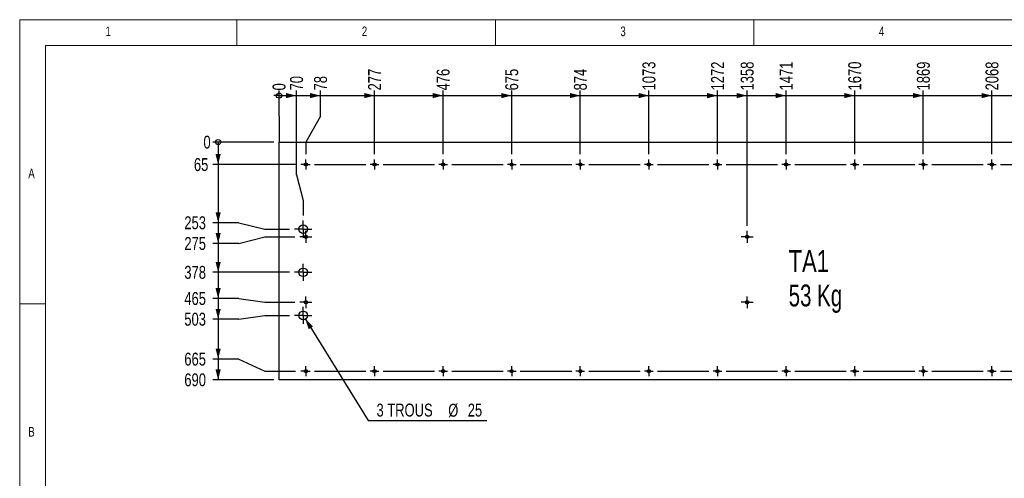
# Model space of a CAD drawing. Header units: millimetres. Extents: x 5 to 589, y 5 to 415.
# Tile 7 of 12: x 5 to 195, y 326 to 415. Entities that reach past the tile are written whole.
import ezdxf

# ---------------------------------------------------------------- set-up
doc = ezdxf.new("R2010")
doc.units = ezdxf.units.MM
doc.linetypes.add('CENTERX2', pattern=[20.32, 12.7, -2.54, 2.54, -2.54])
for name, color, linetype in [('COTES', 1, 'Continuous'), ('NOTES', 6, 'Continuous'), ('TRAIT-MIXTES', 3, 'CENTERX2')]:
    doc.layers.add(name, color=color, linetype=linetype)
doc.layers.add('TRAIT-FORT', color=4, linetype='Continuous', lineweight=25)
doc.styles.add('SLDTEXTSTYLE0', font='TXT', dxfattribs={"width": 0.75})
doc.styles.add('SLDTEXTSTYLE1', font='TXT', dxfattribs={"width": 0.7})
doc.dimstyles.new('SLDDIMSTYLE3', dxfattribs={"dimtxt": 2.5, "dimasz": 0.333333, "dimexe": 0, "dimexo": 0.0625, "dimtad": 0, "dimtih": 1, "dimtoh": 1, "dimdec": 0, "dimlfac": 15, "dimrnd": 1e-09, "dimdsep": 46, "dimtxsty": 'SLDTEXTSTYLE0', "dimblk1": 'ORIGIN', "dimblk2": 'ORIGIN', "dimsah": 1, "dimcen": 0.09, "dimadec": 0, "dimazin": 2, "dimtfac": 1, "dimtdec": 0, "dimtofl": 0, "dimtmove": 0, "dimatfit": 3, "dimldrblk": 'ORIGIN', "dimfxl": 1, "dimfrac": 2, "dimtolj": 1, "dimtzin": 12, "dimarcsym": 0})
doc.dimstyles.new('SLDDIMSTYLE4', dxfattribs={"dimtxt": 2.5, "dimasz": 2, "dimexe": 0, "dimexo": 0.0625, "dimtad": 0, "dimtih": 1, "dimtoh": 1, "dimdec": 0, "dimlfac": 15, "dimrnd": 1e-09, "dimzin": 12, "dimdsep": 46, "dimtxsty": 'SLDTEXTSTYLE0', "dimsah": 1, "dimcen": 0.09, "dimadec": 0, "dimazin": 3, "dimtfac": 1, "dimtdec": 0, "dimtofl": 0, "dimtmove": 0, "dimatfit": 3, "dimfxl": 1, "dimfrac": 2, "dimtolj": 1, "dimtzin": 12, "dimarcsym": 0})
doc.dimstyles.new('SLDDIMSTYLE5', dxfattribs={"dimtxt": 2.5, "dimasz": 2, "dimexe": 0, "dimexo": 0.0625, "dimtad": 0, "dimtih": 1, "dimtoh": 1, "dimdec": 0, "dimlfac": 15, "dimrnd": 1e-09, "dimzin": 12, "dimdsep": 46, "dimtxsty": 'SLDTEXTSTYLE0', "dimsah": 1, "dimcen": 0, "dimadec": 0, "dimazin": 3, "dimtfac": 1, "dimtdec": 0, "dimtofl": 0, "dimtmove": 0, "dimatfit": 3, "dimfxl": 1, "dimfrac": 2, "dimtolj": 1, "dimtzin": 12, "dimarcsym": 0})

# ---------------------------------------------------------------- blocks, each defined once
blk = doc.blocks.new('SW_NOTE_5')
at = {"layer": 'NOTES', "color": 0, "char_height": 4.233, "attachment_point": 1}
for s, insert, style in [('TA1', (0, 5.46), 'SLDTEXTSTYLE0'), ('53 Kg', (0, -1.19), 'SLDTEXTSTYLE1')]:
    blk.add_mtext(s, dxfattribs=dict(at, insert=insert, style=style))
blk = doc.blocks.new('_Origin')
at = {"color": 0, "linetype": 'ByBlock', "lineweight": -2}
blk.add_line((0, 0), (-1, 0), dxfattribs=at)
blk.add_circle((0, 0), 0.5, dxfattribs=at)
blk = doc.blocks.new('_D_27')
at = {"layer": 'COTES', "color": 1, "transparency": 16777216}
for q in [(55.15, 401.31), (55.15, 391.31)]:
    blk.add_line((55.15, 396.31), q, dxfattribs=at)
blk.add_blockref('_Origin', (55.15, 400.31), dxfattribs=at)
at = {"layer": 'COTES', "color": 1, "transparency": 16777216, "insert": (53.91, 401.31), "char_height": 2.5, "attachment_point": 1, "rotation": 90, "style": 'SLDTEXTSTYLE0'}
blk.add_mtext('0', dxfattribs=at)
blk = doc.blocks.new('_D_28')
at = {"layer": 'COTES', "color": 1, "transparency": 16777216}
for p, q in [((55.15, 400.31), (58.52, 400.31)), ((58.52, 385), (58.52, 401.31)), ((58.52, 385), (59.82, 380)), ((59.82, 380), (59.82, 377.11))]:
    blk.add_line(p, q, dxfattribs=at)
blk.add_solid([(58.52, 400.31), (56.52, 400.81), (56.52, 399.81)], dxfattribs=at)
at = {"layer": 'COTES', "color": 1, "transparency": 16777216, "insert": (57.29, 401.31), "char_height": 2.5, "attachment_point": 1, "rotation": 90, "style": 'SLDTEXTSTYLE0'}
blk.add_mtext('70', dxfattribs=at)
blk = doc.blocks.new('_D_29')
at = {"layer": 'COTES', "color": 1, "transparency": 16777216}
for p, q in [((58.52, 400.31), (63.17, 400.31)), ((63.17, 396.31), (63.17, 401.31)), ((63.17, 396.31), (60.35, 391.31)), ((60.35, 391.31), (60.35, 388.96))]:
    blk.add_line(p, q, dxfattribs=at)
blk.add_solid([(63.17, 400.31), (61.17, 400.81), (61.17, 399.81)], dxfattribs=at)
at = {"layer": 'COTES', "color": 1, "transparency": 16777216, "insert": (61.93, 401.31), "char_height": 2.5, "attachment_point": 1, "rotation": 90, "style": 'SLDTEXTSTYLE0'}
blk.add_mtext('78', dxfattribs=at)
blk = doc.blocks.new('_D_30')
at = {"layer": 'COTES', "color": 1, "transparency": 16777216}
for p, q in [((63.17, 400.31), (73.62, 400.31)), ((73.62, 388.96), (73.62, 401.31))]:
    blk.add_line(p, q, dxfattribs=at)
blk.add_solid([(73.62, 400.31), (71.62, 400.81), (71.62, 399.81)], dxfattribs=at)
at = {"layer": 'COTES', "color": 1, "transparency": 16777216, "insert": (72.38, 401.31), "char_height": 2.5, "attachment_point": 1, "rotation": 90, "style": 'SLDTEXTSTYLE0'}
blk.add_mtext('277', dxfattribs=at)
blk = doc.blocks.new('_D_31')
at = {"layer": 'COTES', "color": 1, "transparency": 16777216}
for p, q in [((73.62, 400.31), (86.88, 400.31)), ((86.88, 388.96), (86.88, 401.31))]:
    blk.add_line(p, q, dxfattribs=at)
blk.add_solid([(86.88, 400.31), (84.88, 400.81), (84.88, 399.81)], dxfattribs=at)
at = {"layer": 'COTES', "color": 1, "transparency": 16777216, "insert": (85.64, 401.31), "char_height": 2.5, "attachment_point": 1, "rotation": 90, "style": 'SLDTEXTSTYLE0'}
blk.add_mtext('476', dxfattribs=at)
blk = doc.blocks.new('_D_32')
at = {"layer": 'COTES', "color": 1, "transparency": 16777216}
for p, q in [((86.88, 400.31), (100.15, 400.31)), ((100.15, 388.96), (100.15, 401.31))]:
    blk.add_line(p, q, dxfattribs=at)
blk.add_solid([(100.15, 400.31), (98.15, 400.81), (98.15, 399.81)], dxfattribs=at)
at = {"layer": 'COTES', "color": 1, "transparency": 16777216, "insert": (98.91, 401.31), "char_height": 2.5, "attachment_point": 1, "rotation": 90, "style": 'SLDTEXTSTYLE0'}
blk.add_mtext('675', dxfattribs=at)
blk = doc.blocks.new('_D_33')
at = {"layer": 'COTES', "color": 1, "transparency": 16777216}
for p, q in [((100.15, 400.31), (113.42, 400.31)), ((113.42, 388.96), (113.42, 401.31))]:
    blk.add_line(p, q, dxfattribs=at)
blk.add_solid([(113.42, 400.31), (111.42, 400.81), (111.42, 399.81)], dxfattribs=at)
at = {"layer": 'COTES', "color": 1, "transparency": 16777216, "insert": (112.18, 401.31), "char_height": 2.5, "attachment_point": 1, "rotation": 90, "style": 'SLDTEXTSTYLE0'}
blk.add_mtext('874', dxfattribs=at)
blk = doc.blocks.new('_D_34')
at = {"layer": 'COTES', "color": 1, "transparency": 16777216}
for p, q in [((113.42, 400.31), (126.68, 400.31)), ((126.68, 388.96), (126.68, 401.31))]:
    blk.add_line(p, q, dxfattribs=at)
blk.add_solid([(126.68, 400.31), (124.68, 400.81), (124.68, 399.81)], dxfattribs=at)
at = {"layer": 'COTES', "color": 1, "transparency": 16777216, "insert": (125.44, 401.31), "char_height": 2.5, "attachment_point": 1, "rotation": 90, "style": 'SLDTEXTSTYLE0'}
blk.add_mtext('1073', dxfattribs=at)
blk = doc.blocks.new('_D_35')
at = {"layer": 'COTES', "color": 1, "transparency": 16777216}
for p, q in [((126.68, 400.31), (139.95, 400.31)), ((139.95, 388.96), (139.95, 401.31))]:
    blk.add_line(p, q, dxfattribs=at)
blk.add_solid([(139.95, 400.31), (137.95, 400.81), (137.95, 399.81)], dxfattribs=at)
at = {"layer": 'COTES', "color": 1, "transparency": 16777216, "insert": (138.71, 401.31), "char_height": 2.5, "attachment_point": 1, "rotation": 90, "style": 'SLDTEXTSTYLE0'}
blk.add_mtext('1272', dxfattribs=at)
blk = doc.blocks.new('_D_36')
at = {"layer": 'COTES', "color": 1, "transparency": 16777216}
for p, q in [((139.95, 400.31), (145.68, 400.31)), ((145.68, 375.12), (145.68, 401.31))]:
    blk.add_line(p, q, dxfattribs=at)
blk.add_solid([(145.68, 400.31), (143.68, 400.81), (143.68, 399.81)], dxfattribs=at)
at = {"layer": 'COTES', "color": 1, "transparency": 16777216, "insert": (144.44, 401.31), "char_height": 2.5, "attachment_point": 1, "rotation": 90, "style": 'SLDTEXTSTYLE0'}
blk.add_mtext('1358', dxfattribs=at)
blk = doc.blocks.new('_D_37')
at = {"layer": 'COTES', "color": 1, "transparency": 16777216}
for p, q in [((145.68, 400.31), (153.22, 400.31)), ((153.22, 388.96), (153.22, 401.31))]:
    blk.add_line(p, q, dxfattribs=at)
blk.add_solid([(153.22, 400.31), (151.22, 400.81), (151.22, 399.81)], dxfattribs=at)
at = {"layer": 'COTES', "color": 1, "transparency": 16777216, "insert": (151.98, 401.31), "char_height": 2.5, "attachment_point": 1, "rotation": 90, "style": 'SLDTEXTSTYLE0'}
blk.add_mtext('1471', dxfattribs=at)
blk = doc.blocks.new('_D_38')
at = {"layer": 'COTES', "color": 1, "transparency": 16777216}
for p, q in [((153.22, 400.31), (166.48, 400.31)), ((166.48, 388.96), (166.48, 401.31))]:
    blk.add_line(p, q, dxfattribs=at)
blk.add_solid([(166.48, 400.31), (164.48, 400.81), (164.48, 399.81)], dxfattribs=at)
at = {"layer": 'COTES', "color": 1, "transparency": 16777216, "insert": (165.24, 401.31), "char_height": 2.5, "attachment_point": 1, "rotation": 90, "style": 'SLDTEXTSTYLE0'}
blk.add_mtext('1670', dxfattribs=at)
blk = doc.blocks.new('_D_39')
at = {"layer": 'COTES', "color": 1, "transparency": 16777216}
for p, q in [((166.48, 400.31), (179.75, 400.31)), ((179.75, 388.96), (179.75, 401.31))]:
    blk.add_line(p, q, dxfattribs=at)
blk.add_solid([(179.75, 400.31), (177.75, 400.81), (177.75, 399.81)], dxfattribs=at)
at = {"layer": 'COTES', "color": 1, "transparency": 16777216, "insert": (178.51, 401.31), "char_height": 2.5, "attachment_point": 1, "rotation": 90, "style": 'SLDTEXTSTYLE0'}
blk.add_mtext('1869', dxfattribs=at)
blk = doc.blocks.new('_D_40')
at = {"layer": 'COTES', "color": 1, "transparency": 16777216}
for p, q in [((179.75, 400.31), (193.02, 400.31)), ((193.02, 388.96), (193.02, 401.31))]:
    blk.add_line(p, q, dxfattribs=at)
blk.add_solid([(193.02, 400.31), (191.02, 400.81), (191.02, 399.81)], dxfattribs=at)
at = {"layer": 'COTES', "color": 1, "transparency": 16777216, "insert": (191.78, 401.31), "char_height": 2.5, "attachment_point": 1, "rotation": 90, "style": 'SLDTEXTSTYLE0'}
blk.add_mtext('2068', dxfattribs=at)
blk = doc.blocks.new('_D_41')
at = {"layer": 'COTES', "color": 1, "transparency": 16777216}
for p, q in [((193.02, 400.31), (206.28, 400.31)), ((206.28, 388.96), (206.28, 401.31))]:
    blk.add_line(p, q, dxfattribs=at)
blk.add_solid([(206.28, 400.31), (204.28, 400.81), (204.28, 399.81)], dxfattribs=at)
at = {"layer": 'COTES', "color": 1, "transparency": 16777216, "insert": (205.04, 401.31), "char_height": 2.5, "attachment_point": 1, "rotation": 90, "style": 'SLDTEXTSTYLE0'}
blk.add_mtext('2267', dxfattribs=at)
blk = doc.blocks.new('_D_42')
at = {"layer": 'COTES', "color": 1, "transparency": 16777216}
for p, q in [((206.28, 400.31), (219.55, 400.31)), ((219.55, 388.96), (219.55, 401.31))]:
    blk.add_line(p, q, dxfattribs=at)
blk.add_solid([(219.55, 400.31), (217.55, 400.81), (217.55, 399.81)], dxfattribs=at)
at = {"layer": 'COTES', "color": 1, "transparency": 16777216, "insert": (218.31, 401.31), "char_height": 2.5, "attachment_point": 1, "rotation": 90, "style": 'SLDTEXTSTYLE0'}
blk.add_mtext('2466', dxfattribs=at)
blk = doc.blocks.new('_D_43')
at = {"layer": 'COTES', "color": 1, "transparency": 16777216}
for p, q in [((219.55, 400.31), (224.02, 400.31)), ((224.02, 392.31), (224.02, 401.31))]:
    blk.add_line(p, q, dxfattribs=at)
blk.add_solid([(224.02, 400.31), (222.02, 400.81), (222.02, 399.81)], dxfattribs=at)
at = {"layer": 'COTES', "color": 1, "transparency": 16777216, "insert": (222.78, 401.31), "char_height": 2.5, "attachment_point": 1, "rotation": 90, "style": 'SLDTEXTSTYLE0'}
blk.add_mtext('2533', dxfattribs=at)
blk = doc.blocks.new('_D_44')
at = {"layer": 'COTES', "color": 1, "transparency": 16777216}
blk.add_line((54.15, 391.31), (42.38, 391.31), dxfattribs=at)
blk.add_blockref('_Origin', (43.38, 391.31), dxfattribs=at)
at = {"layer": 'COTES', "color": 1, "transparency": 16777216, "insert": (40.54, 392.55), "char_height": 2.5, "attachment_point": 1, "style": 'SLDTEXTSTYLE0'}
blk.add_mtext('0', dxfattribs=at)
blk = doc.blocks.new('_D_45')
at = {"layer": 'COTES', "color": 1, "transparency": 16777216}
for p, q in [((43.38, 391.31), (43.38, 386.98)), ((58.37, 386.98), (42.38, 386.98))]:
    blk.add_line(p, q, dxfattribs=at)
blk.add_solid([(43.38, 386.98), (43.88, 388.98), (42.88, 388.98)], dxfattribs=at)
at = {"layer": 'COTES', "color": 1, "transparency": 16777216, "insert": (38.69, 388.21), "char_height": 2.5, "attachment_point": 1, "style": 'SLDTEXTSTYLE0'}
blk.add_mtext('65', dxfattribs=at)
blk = doc.blocks.new('_D_46')
at = {"layer": 'COTES', "color": 1, "transparency": 16777216}
for p, q in [((43.38, 386.98), (43.38, 375.71)), ((47.38, 375.71), (42.38, 375.71)), ((47.38, 375.71), (52.38, 374.44)), ((52.38, 374.44), (57.15, 374.44))]:
    blk.add_line(p, q, dxfattribs=at)
blk.add_solid([(43.38, 375.71), (43.88, 377.71), (42.88, 377.71)], dxfattribs=at)
at = {"layer": 'COTES', "color": 1, "transparency": 16777216, "insert": (36.84, 376.95), "char_height": 2.5, "attachment_point": 1, "style": 'SLDTEXTSTYLE0'}
blk.add_mtext('253', dxfattribs=at)
blk = doc.blocks.new('_D_47')
at = {"layer": 'COTES', "color": 1, "transparency": 16777216}
for p, q in [((43.38, 375.71), (43.38, 371.71)), ((47.38, 371.71), (42.38, 371.71)), ((47.38, 371.71), (52.38, 372.98)), ((52.38, 372.98), (58.2, 372.98))]:
    blk.add_line(p, q, dxfattribs=at)
blk.add_solid([(43.38, 371.71), (43.88, 373.71), (42.88, 373.71)], dxfattribs=at)
at = {"layer": 'COTES', "color": 1, "transparency": 16777216, "insert": (36.84, 372.94), "char_height": 2.5, "attachment_point": 1, "style": 'SLDTEXTSTYLE0'}
blk.add_mtext('275', dxfattribs=at)
blk = doc.blocks.new('_D_48')
at = {"layer": 'COTES', "color": 1, "transparency": 16777216}
for p, q in [((43.38, 371.71), (43.38, 366.11)), ((57.15, 366.11), (42.38, 366.11))]:
    blk.add_line(p, q, dxfattribs=at)
blk.add_solid([(43.38, 366.11), (43.88, 368.11), (42.88, 368.11)], dxfattribs=at)
at = {"layer": 'COTES', "color": 1, "transparency": 16777216, "insert": (36.84, 367.35), "char_height": 2.5, "attachment_point": 1, "style": 'SLDTEXTSTYLE0'}
blk.add_mtext('378', dxfattribs=at)
blk = doc.blocks.new('_D_49')
at = {"layer": 'COTES', "color": 1, "transparency": 16777216}
for p, q in [((43.38, 366.11), (43.38, 361.05)), ((47.38, 361.05), (42.38, 361.05)), ((47.38, 361.05), (52.38, 360.31)), ((52.38, 360.31), (58.2, 360.31))]:
    blk.add_line(p, q, dxfattribs=at)
blk.add_solid([(43.38, 361.05), (43.88, 363.05), (42.88, 363.05)], dxfattribs=at)
at = {"layer": 'COTES', "color": 1, "transparency": 16777216, "insert": (36.84, 362.29), "char_height": 2.5, "attachment_point": 1, "style": 'SLDTEXTSTYLE0'}
blk.add_mtext('465', dxfattribs=at)
blk = doc.blocks.new('_D_50')
at = {"layer": 'COTES', "color": 1, "transparency": 16777216}
for p, q in [((43.38, 361.05), (43.38, 357.04)), ((47.38, 357.04), (42.38, 357.04)), ((47.38, 357.04), (52.38, 357.78)), ((52.38, 357.78), (57.15, 357.78))]:
    blk.add_line(p, q, dxfattribs=at)
blk.add_solid([(43.38, 357.04), (43.88, 359.04), (42.88, 359.04)], dxfattribs=at)
at = {"layer": 'COTES', "color": 1, "transparency": 16777216, "insert": (36.84, 358.28), "char_height": 2.5, "attachment_point": 1, "style": 'SLDTEXTSTYLE0'}
blk.add_mtext('503', dxfattribs=at)
blk = doc.blocks.new('_D_51')
at = {"layer": 'COTES', "color": 1, "transparency": 16777216}
for p, q in [((43.38, 357.04), (43.38, 349.32)), ((47.38, 349.32), (42.38, 349.32)), ((47.38, 349.32), (52.38, 346.98)), ((52.38, 346.98), (58.37, 346.98))]:
    blk.add_line(p, q, dxfattribs=at)
blk.add_solid([(43.38, 349.32), (43.88, 351.32), (42.88, 351.32)], dxfattribs=at)
at = {"layer": 'COTES', "color": 1, "transparency": 16777216, "insert": (36.84, 350.56), "char_height": 2.5, "attachment_point": 1, "style": 'SLDTEXTSTYLE0'}
blk.add_mtext('665', dxfattribs=at)
blk = doc.blocks.new('_D_52')
at = {"layer": 'COTES', "color": 1, "transparency": 16777216}
for p, q in [((43.38, 349.32), (43.38, 345.31)), ((54.15, 345.31), (42.38, 345.31))]:
    blk.add_line(p, q, dxfattribs=at)
blk.add_solid([(43.38, 345.31), (43.88, 347.31), (42.88, 347.31)], dxfattribs=at)
at = {"layer": 'COTES', "color": 1, "transparency": 16777216, "insert": (36.84, 346.55), "char_height": 2.5, "attachment_point": 1, "style": 'SLDTEXTSTYLE0'}
blk.add_mtext('690', dxfattribs=at)
blk = doc.blocks.new('_D_53')
at = {"layer": 'COTES', "color": 1, "transparency": 16777216}
for p, q in [((60.25, 357.07), (72.42, 337.44)), ((72.42, 337.44), (95.35, 337.44))]:
    blk.add_line(p, q, dxfattribs=at)
blk.add_solid([(60.25, 357.07), (60.88, 355.1), (61.73, 355.63)], dxfattribs=at)
at = {"layer": 'COTES', "color": 1, "transparency": 16777216, "char_height": 2.5, "attachment_point": 1, "style": 'SLDTEXTSTYLE0'}
for s, insert in [('3 TROUS', (74, 340.7)), ('%%c', (87.88, 340.66)), ('25', (91.65, 340.7))]:
    blk.add_mtext(s, dxfattribs=dict(at, insert=insert))
blk = doc.blocks.new('SW_CENTERMARKSYMBOL_13')
at = {"layer": 'TRAIT-MIXTES', "color": 0}
for p, q in [((-146.77, 0), (-146.92, 0)), ((-145.93, 0), (-146.77, 0)), ((-145.93, 0.83), (-145.93, 0.98)), ((-145.93, 0), (-145.93, 0.83)), ((-145.93, 0), (-145.93, -0.83)), ((-145.93, 0), (-145.1, 0)), ((-144.27, 0), (-134.33, 0)), ((-132.67, 0), (-133.5, 0)), ((-132.67, 0.83), (-132.67, 0.98)), ((-132.67, 0), (-132.67, 0.83)), ((-132.67, 0), (-132.67, -0.83)), ((-132.67, 0), (-131.83, 0)), ((-131, 0), (-121.07, 0)), ((-119.4, 0), (-120.23, 0)), ((-119.4, 0.83), (-119.4, 0.98)), ((-119.4, 0), (-119.4, 0.83)), ((-119.4, 0), (-119.4, -0.83)), ((-119.4, 0), (-118.57, 0)), ((-117.73, 0), (-107.8, 0)), ((-106.13, 0), (-106.97, 0)), ((-106.13, 0.83), (-106.13, 0.98)), ((-106.13, 0), (-106.13, 0.83)), ((-106.13, 0), (-106.13, -0.83)), ((-106.13, 0), (-105.3, 0)), ((-104.47, 0), (-94.53, 0)), ((-92.87, 0), (-93.7, 0)), ((-92.87, 0.83), (-92.87, 0.98)), ((-92.87, 0), (-92.87, 0.83)), ((-92.87, 0), (-92.87, -0.83)), ((-92.87, 0), (-92.03, 0)), ((-91.2, 0), (-81.27, 0)), ((-79.6, 0), (-80.43, 0)), ((-79.6, 0.83), (-79.6, 0.98)), ((-79.6, 0), (-79.6, 0.83)), ((-79.6, 0), (-79.6, -0.83)), ((-79.6, 0), (-78.77, 0)), ((-77.93, 0), (-68, 0)), ((-66.33, 0), (-67.17, 0)), ((-66.33, 0.83), (-66.33, 0.98)), ((-66.33, 0), (-66.33, 0.83)), ((-66.33, 0), (-66.33, -0.83)), ((-66.33, 0), (-65.5, 0)), ((-64.67, 0), (-54.73, 0)), ((-53.07, 0), (-53.9, 0)), ((-53.07, 0.83), (-53.07, 0.98)), ((-53.07, 0), (-53.07, 0.83)), ((-53.07, 0), (-53.07, -0.83)), ((-53.07, 0), (-52.23, 0)), ((-51.4, 0), (-41.47, 0)), ((-39.8, 0), (-40.63, 0)), ((-39.8, 0.83), (-39.8, 0.98)), ((-39.8, 0), (-39.8, 0.83)), ((-39.8, 0), (-39.8, -0.83)), ((-39.8, 0), (-38.97, 0)), ((-38.13, 0), (-28.2, 0)), ((-26.53, 0), (-27.37, 0)), ((-26.53, 0.83), (-26.53, 0.98)), ((-26.53, 0), (-26.53, 0.83)), ((-26.53, 0), (-26.53, -0.83)), ((-26.53, 0), (-25.7, 0)), ((-24.87, 0), (-14.93, 0)), ((-13.27, 0), (-14.1, 0)), ((-13.27, 0.83), (-13.27, 0.98)), ((-13.27, 0), (-13.27, 0.83)), ((-13.27, 0), (-13.27, -0.83)), ((-13.27, 0), (-12.43, 0)), ((-11.6, 0), (-1.67, 0)), ((0, 0), (-0.83, 0)), ((0, 0.83), (0, 0.98)), ((0, 0), (0, 0.83)), ((0, 0), (0, -0.83)), ((0, 0), (0.83, 0)), ((1.67, 0), (11.6, 0)), ((13.27, 0), (12.43, 0)), ((13.27, 0.83), (13.27, 0.98)), ((13.27, 0), (13.27, 0.83)), ((13.27, 0), (13.27, -0.83)), ((13.27, 0), (14.1, 0)), ((14.1, 0), (14.25, 0)), ((-145.93, -0.83), (-145.93, -0.98)), ((-132.67, -0.83), (-132.67, -0.98)), ((-119.4, -0.83), (-119.4, -0.98)), ((-106.13, -0.83), (-106.13, -0.98)), ((-92.87, -0.83), (-92.87, -0.98)), ((-79.6, -0.83), (-79.6, -0.98)), ((-66.33, -0.83), (-66.33, -0.98)), ((-53.07, -0.83), (-53.07, -0.98)), ((-39.8, -0.83), (-39.8, -0.98)), ((-26.53, -0.83), (-26.53, -0.98)), ((-13.27, -0.83), (-13.27, -0.98)), ((0, -0.83), (0, -0.98)), ((13.27, -0.83), (13.27, -0.98))]:
    blk.add_line(p, q, dxfattribs=at)
blk = doc.blocks.new('SW_CENTERMARKSYMBOL_14')
at = {"layer": 'TRAIT-MIXTES', "color": 0}
for p, q in [((-146.77, 0), (-146.92, 0)), ((-145.93, 0), (-146.77, 0)), ((-145.93, 0.83), (-145.93, 0.98)), ((-145.93, 0), (-145.93, 0.83)), ((-145.93, 0), (-145.93, -0.83)), ((-145.93, 0), (-145.1, 0)), ((-144.27, 0), (-134.33, 0)), ((-132.67, 0), (-133.5, 0)), ((-132.67, 0.83), (-132.67, 0.98)), ((-132.67, 0), (-132.67, 0.83)), ((-132.67, 0), (-132.67, -0.83)), ((-132.67, 0), (-131.83, 0)), ((-131, 0), (-121.07, 0)), ((-119.4, 0), (-120.23, 0)), ((-119.4, 0.83), (-119.4, 0.98)), ((-119.4, 0), (-119.4, 0.83)), ((-119.4, 0), (-119.4, -0.83)), ((-119.4, 0), (-118.57, 0)), ((-117.73, 0), (-107.8, 0)), ((-106.13, 0), (-106.97, 0)), ((-106.13, 0.83), (-106.13, 0.98)), ((-106.13, 0), (-106.13, 0.83)), ((-106.13, 0), (-106.13, -0.83)), ((-106.13, 0), (-105.3, 0)), ((-104.47, 0), (-94.53, 0)), ((-92.87, 0), (-93.7, 0)), ((-92.87, 0.83), (-92.87, 0.98)), ((-92.87, 0), (-92.87, 0.83)), ((-92.87, 0), (-92.87, -0.83)), ((-92.87, 0), (-92.03, 0)), ((-91.2, 0), (-81.27, 0)), ((-79.6, 0), (-80.43, 0)), ((-79.6, 0.83), (-79.6, 0.98)), ((-79.6, 0), (-79.6, 0.83)), ((-79.6, 0), (-79.6, -0.83)), ((-79.6, 0), (-78.77, 0)), ((-77.93, 0), (-68, 0)), ((-66.33, 0), (-67.17, 0)), ((-66.33, 0.83), (-66.33, 0.98)), ((-66.33, 0), (-66.33, 0.83)), ((-66.33, 0), (-66.33, -0.83)), ((-66.33, 0), (-65.5, 0)), ((-64.67, 0), (-54.73, 0)), ((-53.07, 0), (-53.9, 0)), ((-53.07, 0.83), (-53.07, 0.98)), ((-53.07, 0), (-53.07, 0.83)), ((-53.07, 0), (-53.07, -0.83)), ((-53.07, 0), (-52.23, 0)), ((-51.4, 0), (-41.47, 0)), ((-39.8, 0), (-40.63, 0)), ((-39.8, 0.83), (-39.8, 0.98)), ((-39.8, 0), (-39.8, 0.83)), ((-39.8, 0), (-39.8, -0.83)), ((-39.8, 0), (-38.97, 0)), ((-38.13, 0), (-28.2, 0)), ((-26.53, 0), (-27.37, 0)), ((-26.53, 0.83), (-26.53, 0.98)), ((-26.53, 0), (-26.53, 0.83)), ((-26.53, 0), (-26.53, -0.83)), ((-26.53, 0), (-25.7, 0)), ((-24.87, 0), (-14.93, 0)), ((-13.27, 0), (-14.1, 0)), ((-13.27, 0.83), (-13.27, 0.98)), ((-13.27, 0), (-13.27, 0.83)), ((-13.27, 0), (-13.27, -0.83)), ((-13.27, 0), (-12.43, 0)), ((-11.6, 0), (-1.67, 0)), ((0, 0), (-0.83, 0)), ((0, 0.83), (0, 0.98)), ((0, 0), (0, 0.83)), ((0, 0), (0, -0.83)), ((0, 0), (0.83, 0)), ((1.67, 0), (11.6, 0)), ((13.27, 0), (12.43, 0)), ((13.27, 0.83), (13.27, 0.98)), ((13.27, 0), (13.27, 0.83)), ((13.27, 0), (13.27, -0.83)), ((13.27, 0), (14.1, 0)), ((14.1, 0), (14.25, 0)), ((-145.93, -0.83), (-145.93, -0.98)), ((-132.67, -0.83), (-132.67, -0.98)), ((-119.4, -0.83), (-119.4, -0.98)), ((-106.13, -0.83), (-106.13, -0.98)), ((-92.87, -0.83), (-92.87, -0.98)), ((-79.6, -0.83), (-79.6, -0.98)), ((-66.33, -0.83), (-66.33, -0.98)), ((-53.07, -0.83), (-53.07, -0.98)), ((-39.8, -0.83), (-39.8, -0.98)), ((-26.53, -0.83), (-26.53, -0.98)), ((-13.27, -0.83), (-13.27, -0.98)), ((0, -0.83), (0, -0.98)), ((13.27, -0.83), (13.27, -0.98))]:
    blk.add_line(p, q, dxfattribs=at)
blk = doc.blocks.new('SW_CENTERMARKSYMBOL_15')
at = {"layer": 'TRAIT-MIXTES', "color": 0}
for p, q in [((-0.83, 0), (-1.67, 0)), ((0, 0), (-0.83, 0)), ((0, 0.83), (0, 1.67)), ((0, 0), (0, 0.83)), ((0, 0), (0, -0.83)), ((0, 0), (0.83, 0)), ((0.83, 0), (1.67, 0)), ((0, -0.83), (0, -1.67))]:
    blk.add_line(p, q, dxfattribs=at)
blk = doc.blocks.new('SW_CENTERMARKSYMBOL_16')
at = {"layer": 'TRAIT-MIXTES', "color": 0}
for p, q in [((-0.83, 0), (-1.15, 0)), ((0, 0), (-0.83, 0)), ((0, 0.83), (0, 1.15)), ((0, 0), (0, 0.83)), ((0, 0), (0, -0.83)), ((0, 0), (0.83, 0)), ((0.83, 0), (1.15, 0)), ((0, -0.83), (0, -1.15))]:
    blk.add_line(p, q, dxfattribs=at)
blk = doc.blocks.new('SW_CENTERMARKSYMBOL_17')
at = {"layer": 'TRAIT-MIXTES', "color": 0}
for p, q in [((-0.83, 0), (-1.67, 0)), ((0, 0), (-0.83, 0)), ((0, 0.83), (0, 1.67)), ((0, 0), (0, 0.83)), ((0, 0), (0, -0.83)), ((0, 0), (0.83, 0)), ((0.83, 0), (1.67, 0)), ((0, -0.83), (0, -1.67))]:
    blk.add_line(p, q, dxfattribs=at)
blk = doc.blocks.new('SW_CENTERMARKSYMBOL_18')
at = {"layer": 'TRAIT-MIXTES', "color": 0}
for p, q in [((-0.83, 0), (-1.15, 0)), ((0, 0), (-0.83, 0)), ((0, 0.83), (0, 1.15)), ((0, 0), (0, 0.83)), ((0, 0), (0, -0.83)), ((0, 0), (0.83, 0)), ((0.83, 0), (1.15, 0)), ((0, -0.83), (0, -1.15))]:
    blk.add_line(p, q, dxfattribs=at)
blk = doc.blocks.new('SW_CENTERMARKSYMBOL_19')
at = {"layer": 'TRAIT-MIXTES', "color": 0}
for p, q in [((-0.83, 0), (-1.67, 0)), ((0, 0), (-0.83, 0)), ((0, 0.83), (0, 1.67)), ((0, 0), (0, 0.83)), ((0, 0), (0, -0.83)), ((0, 0), (0.83, 0)), ((0.83, 0), (1.67, 0)), ((0, -0.83), (0, -1.67))]:
    blk.add_line(p, q, dxfattribs=at)
blk = doc.blocks.new('SW_CENTERMARKSYMBOL_20')
at = {"layer": 'TRAIT-MIXTES', "color": 0}
for p, q in [((-0.83, 0), (-1.15, 0)), ((0, 0), (-0.83, 0)), ((0, 0.83), (0, 1.15)), ((0, 0), (0, 0.83)), ((0, 0), (0, -0.83)), ((0, 0), (0.83, 0)), ((0.83, 0), (1.15, 0)), ((0, -0.83), (0, -1.15))]:
    blk.add_line(p, q, dxfattribs=at)
blk = doc.blocks.new('SW_CENTERMARKSYMBOL_21')
at = {"layer": 'TRAIT-MIXTES', "color": 0}
for p, q in [((-0.83, 0), (-1.15, 0)), ((0, 0), (-0.83, 0)), ((0, 0.83), (0, 1.15)), ((0, 0), (0, 0.83)), ((0, 0), (0, -0.83)), ((0, 0), (0.83, 0)), ((0.83, 0), (1.15, 0)), ((0, -0.83), (0, -1.15))]:
    blk.add_line(p, q, dxfattribs=at)

msp = doc.modelspace()

# ---------------------------------------------------------------- linework, layer by layer
at = {"color": 7, "linetype": 'Continuous', "lineweight": 18}
for p, q in [((589, 415), (5, 415)), ((5, 415), (5, 5)), ((47, 410), (47, 415)), ((97, 415), (97, 410)), ((147, 410), (147, 415)), ((584, 410), (10, 410)), ((10, 410), (10, 10)), ((10, 360), (5, 360))]:
    msp.add_line(p, q, dxfattribs=at)
at = {"layer": 'TRAIT-FORT', "color": 4, "linetype": 'Continuous', "lineweight": 25}
for p, q in [((55.14938, 345.30958), (55.14938, 391.30891)), ((55.14938, 391.30891), (224.01605, 391.30891)), ((224.01605, 345.30958), (55.14938, 345.30958))]:
    msp.add_line(p, q, dxfattribs=at)
for centre, radius in [((60.34938, 386.97624), 0.31333), ((60.34938, 386.97624), 0.15), ((73.61605, 386.97624), 0.31333), ((73.61605, 386.97624), 0.15), ((86.88272, 386.97624), 0.31333), ((86.88272, 386.97624), 0.15), ((100.14938, 386.97624), 0.31333), ((100.14938, 386.97624), 0.15), ((113.41605, 386.97624), 0.31333), ((113.41605, 386.97624), 0.15), ((126.68272, 386.97624), 0.31333), ((126.68272, 386.97624), 0.15), ((139.94938, 386.97624), 0.31333), ((139.94938, 386.97624), 0.15), ((153.21605, 386.97624), 0.31333), ((153.21605, 386.97624), 0.15), ((166.48272, 386.97624), 0.31333), ((166.48272, 386.97624), 0.15), ((179.74938, 386.97624), 0.31333), ((179.74938, 386.97624), 0.15), ((193.01605, 386.97624), 0.31333), ((193.01605, 386.97624), 0.15), ((59.81605, 374.44224), 0.83333), ((60.34938, 372.97624), 0.31333), ((145.68272, 372.97624), 0.31333), ((60.34938, 372.97624), 0.15), ((145.68272, 372.97624), 0.15), ((59.81605, 366.10891), 0.83333), ((60.34938, 360.30958), 0.31333), ((60.34938, 360.30958), 0.15), ((145.68272, 360.30958), 0.31333), ((145.68272, 360.30958), 0.15), ((59.81605, 357.77558), 0.83333), ((60.34938, 346.97624), 0.31333), ((60.34938, 346.97624), 0.15), ((73.61605, 346.97624), 0.31333), ((73.61605, 346.97624), 0.15), ((86.88272, 346.97624), 0.31333), ((86.88272, 346.97624), 0.15), ((100.14938, 346.97624), 0.31333), ((100.14938, 346.97624), 0.15), ((113.41605, 346.97624), 0.31333), ((113.41605, 346.97624), 0.15), ((126.68272, 346.97624), 0.31333), ((126.68272, 346.97624), 0.15), ((139.94938, 346.97624), 0.31333), ((139.94938, 346.97624), 0.15), ((153.21605, 346.97624), 0.31333), ((153.21605, 346.97624), 0.15), ((166.48272, 346.97624), 0.31333), ((166.48272, 346.97624), 0.15), ((179.74938, 346.97624), 0.31333), ((179.74938, 346.97624), 0.15), ((193.01605, 346.97624), 0.31333), ((193.01605, 346.97624), 0.15)]:
    msp.add_circle(centre, radius, dxfattribs=at)

# ---------------------------------------------------------------- block references
at = {"layer": 'NOTES', "color": 211}
msp.add_blockref('SW_NOTE_5', (153.71042, 364.93499), dxfattribs=at)
at = {"layer": 'TRAIT-MIXTES', "color": 3}
for name, p in [('SW_CENTERMARKSYMBOL_13', (206.28272, 386.97624)), ('SW_CENTERMARKSYMBOL_15', (59.81605, 374.44224)), ('SW_CENTERMARKSYMBOL_16', (60.34938, 372.97624)), ('SW_CENTERMARKSYMBOL_20', (145.68272, 372.97624)), ('SW_CENTERMARKSYMBOL_17', (59.81605, 366.10891)), ('SW_CENTERMARKSYMBOL_18', (60.34938, 360.30958)), ('SW_CENTERMARKSYMBOL_21', (145.68272, 360.30958)), ('SW_CENTERMARKSYMBOL_19', (59.81605, 357.77558)), ('SW_CENTERMARKSYMBOL_14', (206.28272, 346.97624))]:
    msp.add_blockref(name, p, dxfattribs=at)

# ---------------------------------------------------------------- texts
at = {"layer": 'NOTES', "color": 211, "char_height": 1.85208, "attachment_point": 1, "style": 'SLDTEXTSTYLE0'}
for s, insert in [('1', (21.58334, 413.66802)), ('2', (71.16667, 413.66802)), ('3', (121.16667, 413.66802)), ('4', (171.16667, 413.66802)), ('A', (6.66667, 386.16802)), ('B', (6.66667, 336.16802))]:
    msp.add_mtext(s, dxfattribs=dict(at, insert=insert))

# ---------------------------------------------------------------- dimensions: what is measured, and where the dimension line sits
at = {"layer": 'COTES', "color": 1}
for feature_location, offset, dtype, origin, dimstyle, picture, middle in [((126.68272, 387.95958), (0, 13.34933), 1, (55.14938, 391.30891), 'SLDDIMSTYLE4', '_D_34', (126.68272, 405.00336)), ((139.94938, 387.95958), (0, 13.34933), 1, (55.14938, 391.30891), 'SLDDIMSTYLE4', '_D_35', (139.94938, 405.00336)), ((145.68272, 374.12291), (0, 27.186), 1, (55.14938, 391.30891), 'SLDDIMSTYLE4', '_D_36', (145.68272, 405.00336)), ((153.21605, 387.95958), (0, 13.34933), 1, (55.14938, 391.30891), 'SLDDIMSTYLE4', '_D_37', (153.21605, 405.00336)), ((166.48272, 387.95958), (0, 13.34933), 1, (55.14938, 391.30891), 'SLDDIMSTYLE4', '_D_38', (166.48272, 405.00336)), ((179.74938, 387.95958), (0, 13.34933), 1, (55.14938, 391.30891), 'SLDDIMSTYLE4', '_D_39', (179.74938, 405.00336)), ((193.01605, 387.95958), (0, 13.34933), 1, (55.14938, 391.30891), 'SLDDIMSTYLE4', '_D_40', (193.01605, 405.00336)), ((206.28272, 387.95958), (0, 13.34933), 1, (55.14938, 391.30891), 'SLDDIMSTYLE4', '_D_41', (206.28272, 405.00336)), ((219.54938, 387.95958), (0, 13.34933), 1, (55.14938, 391.30891), 'SLDDIMSTYLE4', '_D_42', (219.54938, 405.00336)), ((224.01605, 391.30891), (0, 10), 1, (55.14938, 391.30891), 'SLDDIMSTYLE4', '_D_43', (224.01605, 405.00336)), ((73.61605, 387.95958), (0, 13.34933), 1, (55.14938, 391.30891), 'SLDDIMSTYLE4', '_D_30', (73.61605, 404.07974)), ((86.88272, 387.95958), (0, 13.34933), 1, (55.14938, 391.30891), 'SLDDIMSTYLE4', '_D_31', (86.88272, 404.07974)), ((100.14938, 387.95958), (0, 13.34933), 1, (55.14938, 391.30891), 'SLDDIMSTYLE4', '_D_32', (100.14938, 404.07974)), ((113.41605, 387.95958), (0, 13.34933), 1, (55.14938, 391.30891), 'SLDDIMSTYLE4', '_D_33', (113.41605, 404.07974)), ((59.81605, 376.10891), (-1.29115, 25.2), 1, (55.14938, 391.30891), 'SLDDIMSTYLE4', '_D_28', (58.5249, 403.15613)), ((60.34938, 387.95958), (2.81688, 13.34933), 1, (55.14938, 391.30891), 'SLDDIMSTYLE4', '_D_29', (63.16626, 403.15613)), ((55.1493843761, 391.3089112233), (0, 10), 1, (55.1493843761, 391.3089112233), 'SLDDIMSTYLE3', '_D_27', (55.1493843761, 402.2325223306)), ((55.1493843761, 391.3089112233), (-12.7643920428, 0), 0, (55.1493843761, 391.3089112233), 'SLDDIMSTYLE3', '_D_44', (41.461381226, 391.3089112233)), ((58.14938, 374.44224), (-15.76439, 1.27122), 0, (55.14938, 391.30891), 'SLDDIMSTYLE4', '_D_46', (39.61416, 375.71346)), ((59.20272, 372.97624), (-16.81773, -1.27122), 0, (55.14938, 391.30891), 'SLDDIMSTYLE4', '_D_47', (39.61416, 371.70503)), ((58.14938, 366.10891), (-15.76439, 0), 0, (55.14938, 391.30891), 'SLDDIMSTYLE4', '_D_48', (39.61416, 366.10891)), ((59.20272, 360.30958), (-16.81773, 0.73722), 0, (55.14938, 391.30891), 'SLDDIMSTYLE4', '_D_49', (39.61416, 361.0468)), ((58.14938, 357.77558), (-15.76439, -0.73722), 0, (55.14938, 391.30891), 'SLDDIMSTYLE4', '_D_50', (39.61416, 357.03836)), ((59.36605, 346.97624), (-16.98106, 2.34177), 0, (55.14938, 391.30891), 'SLDDIMSTYLE4', '_D_51', (39.61416, 349.31802)), ((55.14938, 345.30958), (-12.76439, 0), 0, (55.14938, 391.30891), 'SLDDIMSTYLE4', '_D_52', (39.61416, 345.30958)), ((59.36605, 386.97624), (-16.98106, 0), 0, (55.14938, 391.30891), 'SLDDIMSTYLE4', '_D_45', (40.53777, 386.97624))]:
    dim = msp.add_ordinate_dim(feature_location=feature_location, offset=offset, dtype=dtype, origin=origin, dimstyle=dimstyle, dxfattribs=at)
    dim.commit()
    dim.dimension.update_dxf_attribs({"geometry": picture, "text_midpoint": middle})
dim = msp.add_diameter_dim_2p(p1=(59.37716, 358.48397), p2=(60.25495, 357.06719), text='3 TROUS <>', dimstyle='SLDDIMSTYLE5', dxfattribs=at)
dim.commit()
dim.dimension.update_dxf_attribs({"geometry": '_D_53', "text_midpoint": (84.67424, 339.55655), "dimtype": 163})

doc.saveas('drawing.dxf')
